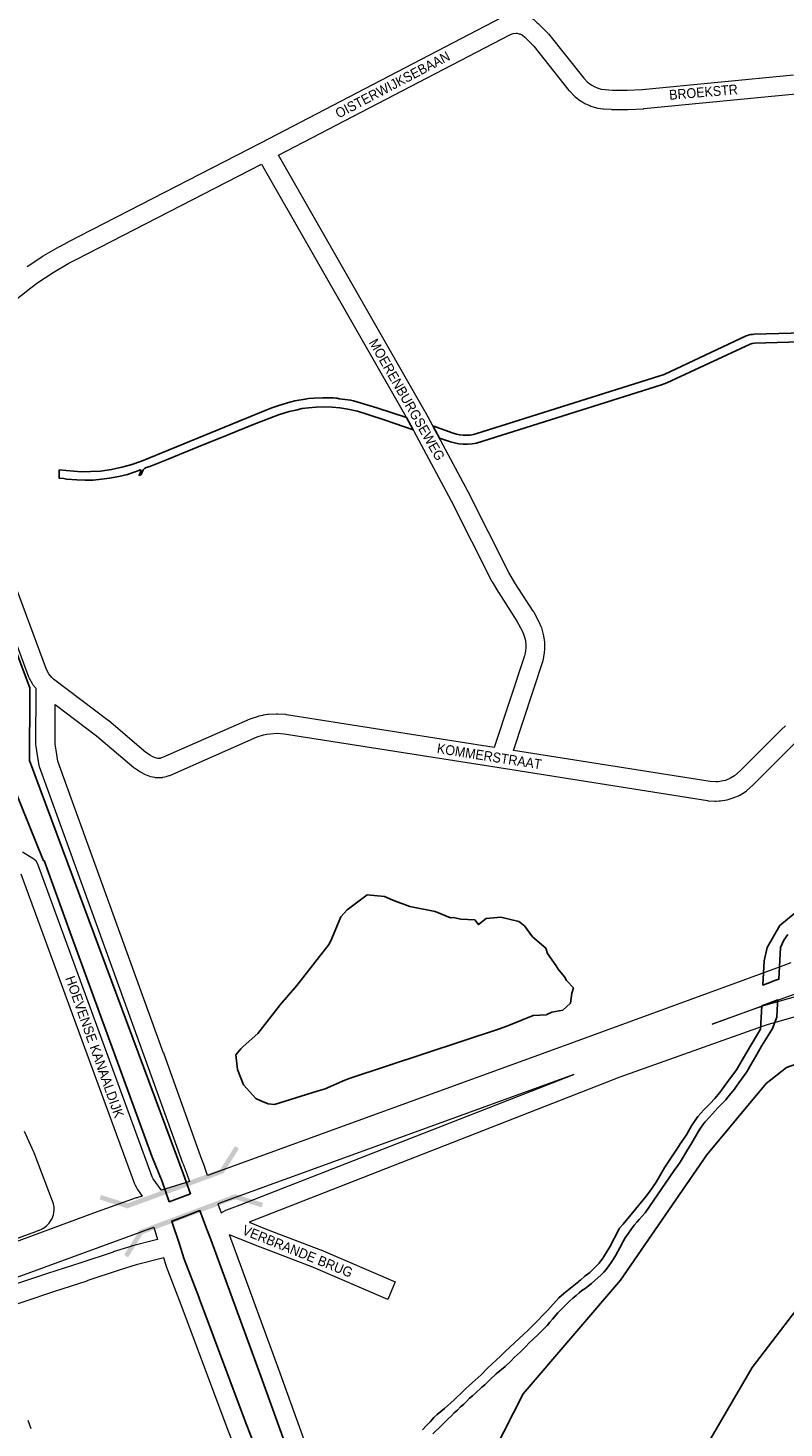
# Model space of a CAD drawing. Header units: metres. Extents: x 123817 to 142006, y 393105 to 406084.
# Tile 74 of 138: x 135976 to 136567, y 395832 to 396927. Entities that reach past the tile are written whole.
import ezdxf
from ezdxf.enums import TextEntityAlignment as Align

# ---------------------------------------------------------------- set-up
doc = ezdxf.new("R2010")
doc.units = ezdxf.units.M
doc.header["$MEASUREMENT"] = 0
doc.styles.add('Style-Arial', font='arial.ttf')

# ---------------------------------------------------------------- blocks, each defined once
blk = doc.blocks.new('gg0-viaduct_79')
at = {"linetype": 'Continuous', "lineweight": 0}
blk.add_hatch(color=7, dxfattribs=at).paths.add_polyline_path([(-55.8, -16.9), (-58, -14), (-40, 0), (40, 0), (58, -14), (55.8, -16.9), (38.7, -3.7), (-38.7, -3.7)])
blk = doc.blocks.new('gg0-viaduct_80')
at = {"linetype": 'Continuous', "lineweight": 0}
blk.add_hatch(color=7, dxfattribs=at).paths.add_polyline_path([(-55.8, -16.9), (-58, -14), (-40, 0), (40, 0), (58, -14), (55.8, -16.9), (38.7, -3.7), (-38.7, -3.7)])

msp = doc.modelspace()

# ---------------------------------------------------------------- linework, layer by layer
at = {"color": 9, "linetype": 'Continuous', "lineweight": 0, "flags": 128}
for points in [[(135974.9, 396740.1), (135987.1, 396748.2), (135987.5, 396748.4), (136000.1, 396755.7), (136000.1, 396755.8), (136000.4, 396755.9), (136006.8, 396759.3), (136006.9, 396759.4), (136157.7, 396836.9), (136345.9, 396934.9)], [(136368.5, 396934.8), (136369.8, 396934.1), (136370.2, 396933.9), (136371.2, 396933.3), (136374, 396930.9), (136374.7, 396930.3), (136382.2, 396922.6), (136382.5, 396922.2), (136382.7, 396922.1), (136410.3, 396887.6), (136413.4, 396884.4), (136414.9, 396883.2), (136416.7, 396882), (136418.4, 396881), (136420.8, 396879.9), (136424.1, 396878.9), (136427.1, 396878.5), (136432.8, 396878.1), (136438.6, 396878), (136444.3, 396878), (136456.1, 396878.6), (136574.6, 396890.2)], [(136513.6, 396337), (136509.2, 396337.3), (136355.3, 396361.6), (136378.3, 396431.3), (136378.5, 396431.9), (136379.1, 396434.5), (136379.2, 396435.1), (136379.7, 396437.7), (136379.7, 396438.3), (136380, 396440.9), (136380, 396441.6), (136380, 396445.2), (136380, 396445.2), (136379.9, 396446.2), (136379.2, 396451.3), (136379, 396452.4), (136377.5, 396457.4), (136377.4, 396457.8), (136377.1, 396458.3), (136375.7, 396461.5), (136375.5, 396461.9), (136371.2, 396469.9), (136370.9, 396470.5), (136356.5, 396492.8), (136351.8, 396500.8), (136320, 396563.8), (136320, 396563.9), (136286.5, 396626.3), (136286.4, 396626.5), (136171.5, 396827.2), (136352.6, 396921.4), (136354.4, 396922.2), (136355.1, 396922.4), (136357.5, 396922.6), (136358.3, 396922.6), (136359.6, 396922.3), (136360.4, 396922.1), (136362.4, 396921.1), (136364.2, 396919.6), (136371.2, 396912.4), (136398.8, 396877.9), (136398.9, 396877.7), (136399.4, 396877.3), (136403.1, 396873.5), (136403.7, 396872.9), (136405.8, 396871.3), (136406.3, 396870.9), (136408.4, 396869.5), (136408.9, 396869.2), (136408.9, 396869.2), (136411.2, 396867.8), (136411.8, 396867.5), (136415, 396866.1), (136416, 396865.7), (136420.4, 396864.3), (136421.3, 396864.1), (136421.6, 396864.1), (136425.4, 396863.6), (136425.9, 396863.5), (136432, 396863.2), (136432.2, 396863.1), (136438.3, 396863), (136438.5, 396863), (136444.6, 396863), (136444.9, 396863), (136457, 396863.6), (136457.3, 396863.7), (136576.4, 396875.3)], [(135920.1, 396678.3), (135977.7, 396723.6), (135983.3, 396727.7), (135995.2, 396735.5), (136007.5, 396742.7), (136013.8, 396746), (136158.2, 396820.3), (136273.3, 396619.2), (136306.7, 396556.9), (136338.5, 396493.8), (136338.8, 396493.4), (136343.6, 396485.1), (136343.8, 396484.8), (136358.1, 396462.6), (136362.1, 396455.1), (136363.3, 396452.6), (136364.5, 396448.7), (136365, 396444.7), (136365, 396441.9), (136364.8, 396439.9), (136364.5, 396437.8), (136364, 396435.7), (136340.3, 396364), (136177.9, 396389.5), (136177.3, 396389.6), (136170.9, 396390), (136170, 396390), (136163.6, 396389.7), (136162.9, 396389.6), (136159.8, 396389.1), (136159.6, 396389.1), (136159.3, 396389), (136156.2, 396388.3), (136155.6, 396388.1), (136150, 396386.4), (136149.2, 396386.1), (136080.7, 396356), (136079.3, 396355.5), (136078.9, 396355.4), (136077.1, 396355.4)], [(136077.1, 396355.4), (136075.3, 396355.8), (136073.3, 396356.7), (136071.5, 396357.6), (136067.7, 396360), (136038.7, 396384.7), (136038.4, 396384.9), (135995.4, 396417.4), (135994.6, 396418.2), (135994.6, 396418.2), (135994.6, 396418.2), (135994.2, 396418.6), (135991.8, 396421.6), (135990, 396424.8), (135966.5, 396488.3)], [(135981.9, 396410), (135979.7, 396412.6), (135979.1, 396413.6), (135976.6, 396417.9), (135976.1, 396419), (135952.4, 396483.1)], [(135996.9, 396397.5), (136029.2, 396373.1), (136058.4, 396348.3), (136059.1, 396347.7), (136063.6, 396344.8), (136064, 396344.6), (136064.3, 396344.4), (136066.8, 396343.1), (136067.3, 396342.9), (136070.2, 396341.7), (136071.3, 396341.3), (136074.6, 396340.6), (136075, 396340.5), (136076.4, 396340.4), (136079.7, 396340.4), (136080.9, 396340.5), (136081, 396340.6), (136082.7, 396340.9), (136083.7, 396341.2), (136085.9, 396341.9), (136086.4, 396342.1), (136154.9, 396372.2), (136159.8, 396373.7), (136162.3, 396374.3), (136164.9, 396374.7), (136170.4, 396375), (136175.9, 396374.7), (136344.2, 396348.2), (136507.2, 396322.4), (136507.8, 396322.3), (136513, 396322), (136513.9, 396322), (136516.4, 396322.1), (136517.3, 396322.2), (136522.4, 396323), (136522.5, 396323), (136523.3, 396323.2), (136525.8, 396323.9), (136526.6, 396324.2), (136531.4, 396326.2), (136532.3, 396326.6), (136532.4, 396326.7), (136536.7, 396329.3), (136537.8, 396330.1), (136542.9, 396334.7), (136543.2, 396334.9), (136575.3, 396367.1)], [(136568.2, 396380.9), (136565.1, 396378.1), (136564.8, 396377.8), (136532.7, 396345.7), (136528.3, 396341.8), (136525.1, 396339.8), (136521.3, 396338.2), (136519.6, 396337.7), (136515.3, 396337), (136513.6, 396337)], [(136096.8, 396038.7), (136099.7, 396030.5), (136101.8, 396024.3), (136080, 396017.7), (136079.8, 396018), (136073.6, 396026.6), (136072.7, 396028.1), (135983.2, 396272.7), (135981.9, 396275), (135980.1, 396276.5), (135971.3, 396282)], [(135970, 396265.1), (136058.8, 396022.5), (136059.3, 396021.5), (136060.6, 396019.1), (136061.1, 396018.2), (136064.9, 396013), (136060.6, 396011.7), (136060.3, 396011.6), (136026.9, 395999.7), (136026.8, 395999.7), (135965.4, 395977)], [(136572.5, 396195.5), (136564, 396192.2), (136392.3, 396129.5), (136116, 396029.1), (136113.9, 396035.4), (136113.9, 396035.5), (136110.9, 396043.7), (136110.9, 396043.7)], [(136510.8, 396147.6), (136572, 396170), (136594, 396177.1), (136598.9, 396186.3), (136616.7, 396189.6), (136639.2, 396191.8), (136639.2, 396191.4), (136638.7, 396187.9), (136636.6, 396185.5), (136631.3, 396183.3), (136612.5, 396179.3), (136612, 396179.2), (136550.3, 396161.5), (136550, 396161.4), (136545.1, 396159.8), (136545, 396159.8), (136510.8, 396147.6)], [(136615.9, 396164.7), (136554.6, 396147.1), (136549.9, 396145.6), (136438.7, 396106), (136148.5, 395992.7), (136162.8, 395986.9), (136204.4, 395971), (136204.6, 395970.9), (136262.9, 395946), (136257, 395932.2), (136198.9, 395957), (136157.4, 395972.9), (136157.2, 395973), (136133.1, 395982.8)], [(136126.6, 396000), (136130.4, 396001.9), (136131.1, 396002.2), (136141.5, 396006.1), (136402.7, 396108.1), (136400.4, 396107.3), (136400.4, 396107.3), (136124.1, 396006.8), (136126.6, 396000)], [(135924.2, 395964.3), (135981.6, 395985.3), (135981.6, 395985.4), (135981.7, 395985.4), (135986, 395987), (135987, 395987.5), (135987.7, 395988), (135989.9, 395989.7), (135991.1, 395990.7), (135992.1, 395991.8), (135992.2, 395991.9), (135993, 395993.1), (135994.4, 395995.5), (135994.9, 395996.6), (135995, 395997), (135995.4, 395998.3), (135995.7, 395999.9), (135996, 396002.7), (135996, 396003.4), (135995.9, 396004.3), (135995.8, 396005.7), (135995.5, 396006.8), (135995, 396008.5), (135994.9, 396009), (135994.8, 396009.1), (135980.4, 396046.9), (135980.2, 396047.3), (135972.8, 396063.6)], [(136154.8, 395812.7), (136145.4, 395837), (136109.5, 395933.2), (136109.5, 395933.3), (136097.8, 395963.6), (136093.8, 395976.1), (136093.8, 395976.1), (136093.8, 395976.1), (136088.1, 395993.7), (136110, 396001.7), (136115.2, 395987.6), (136115.2, 395987.6)], [(135956.5, 395945.7), (136074, 395988.6), (136077, 395979.1), (136056.3, 395973.7), (136055.9, 395973.6), (136042.2, 395969.3), (136042.1, 395969.2), (136017, 395960.8), (135990.9, 395952.5), (135990.8, 395952.4), (135943.9, 395936.7)], [(136140.8, 395807.4), (136131.4, 395831.7), (136131.4, 395831.7), (136095.4, 395927.9), (136083.7, 395958.4), (136083.7, 395958.5), (136083.6, 395958.8), (136081.7, 395964.8), (136060.3, 395959.2), (136046.8, 395955), (136021.7, 395946.6), (136021.6, 395946.5), (135995.5, 395938.2), (135948.8, 395922.5)], [(135975.5, 395837.8), (135977.8, 395831.1)]]:
    msp.add_lwpolyline(points, dxfattribs=at)
at = {"flags": 128}
for points in [[(136650, 396690.1), (136543.7, 396687.2), (136542.3, 396687.1), (136540.9, 396686.9), (136539.7, 396686.6), (136538.6, 396686.2), (136537.5, 396685.8), (136473.3, 396655.8), (136469, 396654.3), (136326.8, 396609.4), (136324.2, 396608.7), (136321.5, 396608.3), (136318.8, 396608.1), (136316.1, 396608.1), (136313.4, 396608.4), (136310.8, 396608.9), (136308.2, 396609.7), (136292.3, 396615.5), (136292.3, 396615.5), (136297.5, 396605.8), (136297.5, 396605.8), (136306, 396603.1), (136309.3, 396602.1), (136312.7, 396601.5), (136316.1, 396601.1), (136319.5, 396601.1), (136323, 396601.4), (136326.4, 396602), (136471.1, 396647.7), (136475.4, 396649.1), (136540.6, 396679.5), (136542.2, 396680), (136543.9, 396680.2), (136651.2, 396683.2)], [(135958.6, 396347), (135987.6, 396275.3), (135988.1, 396275.5), (136008.6, 396219.1), (136072.4, 396044.3), (136080.4, 396024.3), (136086.1, 396008.5), (136102.6, 396014.8), (136096.9, 396030.7), (136091.7, 396044.8), (135976.8, 396353.8), (135976.9, 396405.5), (135976.9, 396410.7), (135932.2, 396529.3)], [(136611.4, 396264.1), (136563.9, 396224.6), (136553.9, 396207.5), (136551.6, 396197.1), (136550.6, 396178.1), (136556.8, 396180.4), (136558.4, 396181), (136563, 396182.6), (136564.2, 396207.5), (136567, 396213.2), (136570, 396217.7)], [(136292.3, 395826.9), (136299.4, 395833.7), (136301.9, 395836.3), (136304.1, 395838.4), (136306.6, 395840.9), (136309.1, 395843.4), (136311.5, 395845.5), (136314, 395848), (136316.3, 395850), (136318.5, 395852.4), (136320.9, 395854.9), (136323.3, 395856.8), (136325.6, 395858.8), (136330.6, 395863.4), (136332.9, 395865.4), (136337.2, 395869.4), (136341.9, 395873.9), (136349, 395879.6), (136353.6, 395884.1), (136356, 395886.6), (136358.2, 395888.8), (136360.5, 395890.9), (136362.8, 395893.1), (136365.2, 395895.6), (136367.4, 395897.9), (136374.6, 395904.6), (136379.5, 395909.5), (136381.7, 395911.8), (136383.8, 395914.3), (136385.8, 395916.8), (136390.1, 395921.6), (136394.8, 395926.3), (136397.2, 395928.8), (136399.5, 395931), (136401.9, 395933.1), (136404.4, 395935.2), (136406.9, 395937.4), (136408.9, 395939.1), (136411.5, 395940.8), (136414.2, 395942.8), (136416.4, 395944.7), (136419, 395946.9), (136424, 395951.3), (136426.1, 395953.5), (136428, 395955.6), (136430, 395958.3), (136431.8, 395961.1), (136433.9, 395964.1), (136435.5, 395966.8), (136438.5, 395972.4), (136441.4, 395978.1), (136442.7, 395980.4), (136449.9, 395990.2), (136451.9, 395992.6), (136453.7, 395994.7), (136458.4, 396000), (136481.2, 396032.9), (136484.1, 396037), (136485.7, 396039.5), (136487.3, 396042.1), (136490.8, 396047.9), (136495, 396054.7), (136500, 396063.3), (136501.8, 396066.2), (136503.5, 396068.7), (136504.1, 396069.5), (136505.4, 396071.1), (136511.1, 396077.4), (136515.4, 396082), (136520.2, 396086.9), (136521.5, 396088.3), (136522.1, 396089.1), (136525.4, 396093.3), (136528.2, 396096.7), (136530, 396099), (136531.8, 396101.5), (136538, 396110.3), (136539.1, 396111.9), (136540.4, 396114.3), (136542.3, 396117.9), (136544.7, 396122), (136547, 396126.1), (136549.5, 396130.2), (136552, 396134.5), (136554.6, 396138.5), (136558, 396144.1), (136561.5, 396153), (136562, 396163.6), (136562.1, 396166.4), (136562.1, 396166.4), (136556.8, 396164.4), (136549.7, 396161.8), (136548.7, 396143.6), (136539.7, 396128.6), (136529.9, 396111.7), (136521.6, 396100.6), (136516.8, 396093.9), (136513, 396089.4), (136509.3, 396085.4), (136504.2, 396080.4), (136499.6, 396075.3), (136494.7, 396067.9), (136490.8, 396061), (136485.4, 396053.2), (136485.3, 396052.9), (136483.2, 396049.6), (136473.9, 396035.6), (136467.1, 396023.9), (136461.9, 396016.4), (136459.3, 396012.8), (136448.6, 396000), (136447.1, 395998.4), (136441.1, 395991.1), (136438.4, 395987.8), (136438.1, 395987.4), (136437.9, 395986.9), (136430.7, 395973.3), (136428, 395968.7), (136425.4, 395964.4), (136422.4, 395960.5), (136415.2, 395953.3), (136411.3, 395950.3), (136407.9, 395947.3), (136406.8, 395946.6), (136406.4, 395946.1), (136394.8, 395936.9), (136391, 395933.5), (136382.3, 395923.8), (136370.6, 395911.7), (136366.9, 395908.2), (136363.5, 395905), (136348.8, 395891.3), (136345.4, 395887.9), (136334.9, 395878.2), (136330, 395873.2), (136323, 395867), (136318.2, 395862.5), (136316.1, 395860.4), (136309.1, 395853.7), (136301.5, 395846.7), (136295.7, 395842), (136293.1, 395839.7), (136290.5, 395836.7), (136287.4, 395833.4), (136284.1, 395830.1)], [(136186.9, 395790.9), (136157.7, 395872.1), (136118.5, 395979), (136115.2, 395987.6), (136110, 396001.6), (136088.2, 395993.2), (136093.8, 395976.1), (136093.8, 395976.1), (136093.8, 395976.1), (136097.8, 395963.6), (136109.5, 395933.3), (136109.5, 395933.2), (136109.5, 395933.2), (136145.4, 395837), (136154.8, 395812.7)]]:
    msp.add_lwpolyline(points, dxfattribs=at)
for points in [[(136271.6, 396622.1), (136248.5, 396629.6), (136230.1, 396635.1), (136227.9, 396635.7), (136223.8, 396636.2), (136219.1, 396636.7), (136217.5, 396637.1), (136216.5, 396637.2), (136214.5, 396637.3), (136209.9, 396637.5), (136206.2, 396637.4), (136199.5, 396637.2), (136194.9, 396636.8), (136192.4, 396636.5), (136184.3, 396635.1), (136178.7, 396633.6), (136171, 396631.3), (136166.3, 396629.6), (136162.5, 396628), (136064.3, 396587.9), (136056.1, 396585.1), (136049, 396583.1), (136040.9, 396581.3), (136032.3, 396580.1), (136024.5, 396579.7), (136017.5, 396579.6), (136005.3, 396580.5), (136000, 396581), (136000, 396577), (136000, 396574.5), (136003.5, 396574.2), (136005.8, 396573.8), (136013.7, 396573.2), (136020.3, 396573), (136026.6, 396573.1), (136033, 396573.8), (136039.3, 396574.6), (136046.6, 396575.8), (136053.4, 396577.5), (136062.3, 396580.6), (136063.3, 396581), (136064, 396580.6), (136062.4, 396576.8), (136064.2, 396577.4), (136065.7, 396581.1), (136066.7, 396582.2), (136068, 396582.9), (136070.8, 396583.8), (136085.3, 396589.5), (136108.8, 396599), (136131.5, 396608.3), (136152.5, 396616.9), (136161.4, 396620.2), (136171.5, 396624.2), (136175.6, 396625.5), (136180, 396626.8), (136185.1, 396627.9), (136190, 396629), (136195.1, 396629.7), (136201.1, 396630.2), (136207.1, 396630.4), (136213.4, 396630.1), (136219.5, 396629.6), (136225.7, 396628.5), (136233.3, 396627), (136241.4, 396624.4), (136255.1, 396619.9), (136277, 396612.3), (136273.3, 396619.2)], [(136168.5, 396084.7), (136201.8, 396095), (136208.1, 396096.8), (136223.4, 396103.7), (136227.5, 396105.2), (136344.4, 396143.7), (136351.4, 396146.3), (136370.7, 396154.3), (136381.3, 396154.8), (136381.5, 396155), (136385.4, 396156.9), (136393.9, 396158.5), (136400, 396164), (136401, 396171.6), (136402.3, 396176), (136396.9, 396181.5), (136395.3, 396184.6), (136390.4, 396190.6), (136388.7, 396193.2), (136381.9, 396202.8), (136380.6, 396206.8), (136370.3, 396215.7), (136363.9, 396224.3), (136359.6, 396227.9), (136345.6, 396231.1), (136334, 396230), (136327.9, 396225.4), (136325.1, 396229.2), (136314.3, 396229.7), (136308.2, 396230.9), (136306.2, 396230.7), (136294, 396235.5), (136274.3, 396239.5), (136260.9, 396244.5), (136254.5, 396247.3), (136240.8, 396248.6), (136232.5, 396242.5), (136225.2, 396236.8), (136220.3, 396231.4), (136213.3, 396214.6), (136211.2, 396210.1), (136185.8, 396177.8), (136172.8, 396162.7), (136155.5, 396140.2), (136144, 396130.1), (136142.1, 396128.1), (136138.1, 396123.4), (136139.4, 396112.1), (136144.2, 396100), (136153.7, 396089.4), (136157.7, 396087.4), (136163.5, 396085.1)], [(136382.8, 395648.2), (136456.5, 395715.1), (136502.8, 395811.3), (136542.2, 395878.8), (136592.4, 395944.5), (136662.9, 396024.9), (136619.4, 396110.6), (136601.7, 396118.4), (136585.2, 396119.2), (136569, 396113.5), (136553.1, 396101.1), (136506.6, 396045.3), (136439.1, 395947.2), (136362.9, 395858.3), (136324.9, 395783.4)]]:
    msp.add_lwpolyline(points, close=True, dxfattribs=at)
at = {"color": 191, "linetype": 'Continuous', "lineweight": 0, "flags": 128}
for points in [[(136096.8, 396038.7), (136067.5, 396119.8), (135991.8, 396328.6), (135991.8, 396328.7), (135984.6, 396348.9), (135984.3, 396350.2), (135982.7, 396359.3), (135982.7, 396359.5), (135981.9, 396364.9), (135981.8, 396365.9), (135981.8, 396365.9), (135981.8, 396365.9), (135981.9, 396410)], [(136110.9, 396043.7), (136081.7, 396124.9), (136081.6, 396124.9), (136005.9, 396333.7), (135998.9, 396353.3), (135997.5, 396361.7), (135996.8, 396366.4), (135996.9, 396397.5)], [(136186.8, 395790.9), (136157.7, 395872.1), (136118.5, 395979), (136115.2, 395987.5), (136115.2, 395987.6)], [(136200.9, 395796.2), (136171.9, 395877.2), (136171.8, 395877.3), (136171.8, 395877.3), (136133.1, 395982.8)]]:
    msp.add_lwpolyline(points, dxfattribs=at)

# ---------------------------------------------------------------- block references
at = {"color": 7, "linetype": 'Continuous', "lineweight": 0}
for name, p, rotation in [('gg0-viaduct_80', (136090.9, 396017.1), 200.047635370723), ('gg0-viaduct_79', (136100.2, 396000.4), 20.550957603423)]:
    msp.add_blockref(name, p, dxfattribs=dict(at, rotation=rotation))

# ---------------------------------------------------------------- texts
at = {"color": 8, "style": 'Style-Arial', "width": 0.909091}
for s, rotation, p in [('OISTERWIJKSEBAAN', 27.7427, (136260.8, 396882.4)), ('BROEKSTR', 4.7986, (136504, 396876.6)), ('MOERENBURGSEWEG', 299.7955, (136272, 396636)), ('KOMMERSTRAAT', 351.0616, (136336.5, 396357)), ('HOEVENSE KANAALDIJK', 289.5048, (136027.7, 396129.7)), ('VERBRANDE BRUG', 338.0129, (136186.5, 395969.8))]:
    msp.add_text(s, height=7.7, rotation=rotation, dxfattribs=at).set_placement(p, align=Align.MIDDLE_CENTER)

doc.saveas('drawing.dxf')
